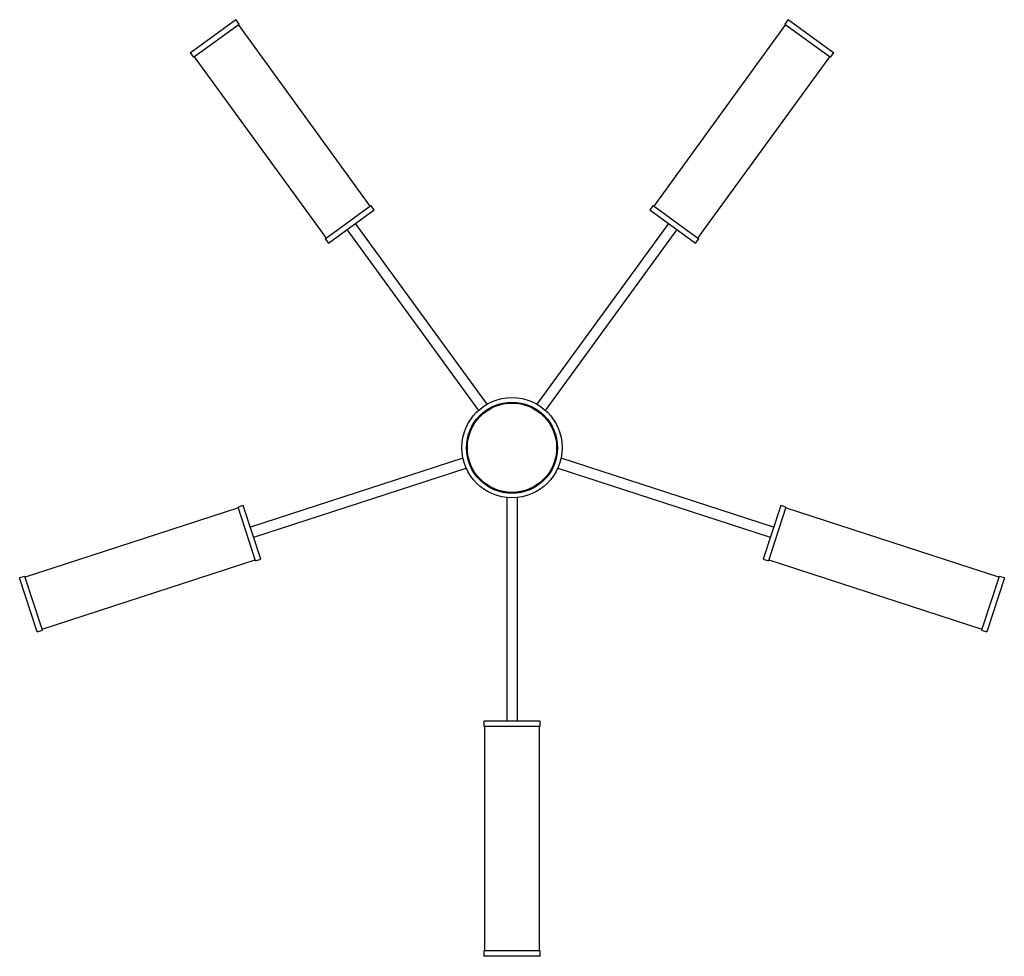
# Paper-space layout '_Superior' of a CAD drawing. Header units: millimetres. Extents: x -540 to 540, y -558 to 470.
import ezdxf

# ---------------------------------------------------------------- set-up
doc = ezdxf.new("R2010")
doc.units = ezdxf.units.MM

psp = doc.layouts.new('_Superior')

# ---------------------------------------------------------------- linework, layer by layer
at = {"color": 7, "linetype": 'Continuous', "lineweight": 25}
for p, q in [((-353.1, 433.2), (-302.9, 469.7)), ((-349.5, 428.4), (-299.4, 464.8)), ((-299.4, 464.8), (-302.9, 469.7)), ((302.9, 469.7), (299.4, 464.8)), ((299.4, 464.8), (349.5, 428.4)), ((302.9, 469.7), (353.1, 433.2)), ((-155.6, 265.2), (-300.2, 464.2)), ((300.2, 464.2), (155.6, 265.2)), ((-353.1, 433.2), (-349.5, 428.4)), ((349.5, 428.4), (353.1, 433.2)), ((-348.7, 428.9), (-204.1, 229.9)), ((204.1, 229.9), (348.7, 428.9)), ((-204.9, 229.3), (-154.8, 265.8)), ((-201.4, 224.5), (-151.3, 260.9)), ((-151.3, 260.9), (-154.8, 265.8)), ((154.8, 265.8), (151.3, 260.9)), ((151.3, 260.9), (201.4, 224.5)), ((154.8, 265.8), (204.9, 229.3)), ((-181.1, 239.3), (-36.9, 40.8)), ((-27.4, 47.7), (-171.6, 246.1)), ((171.6, 246.1), (27.4, 47.7)), ((36.9, 40.8), (181.1, 239.3)), ((-204.9, 229.3), (-201.4, 224.5)), ((201.4, 224.5), (204.9, 229.3)), ((-53.8, -11.3), (-287.1, -87.1)), ((287.1, -87.1), (53.8, -11.3)), ((-283.5, -98.3), (-50.2, -22.5)), ((50.2, -22.5), (283.5, -98.3)), ((-294.9, -63.2), (-300.6, -65.1)), ((-275.7, -122.2), (-294.9, -63.2)), ((-5.8, -54.7), (-5.8, -300)), ((5.9, -300), (5.9, -54.7)), ((294.9, -63.2), (275.7, -122.2)), ((300.6, -65.1), (294.9, -63.2)), ((-300.3, -66), (-534.3, -142)), ((-281.4, -124), (-300.6, -65.1)), ((300.6, -65.1), (281.4, -124)), ((534.3, -142), (300.3, -66)), ((-515.7, -199.1), (-281.8, -123.1)), ((-281.4, -124), (-275.7, -122.2)), ((275.7, -122.2), (281.4, -124)), ((281.8, -123.1), (515.7, -199.1)), ((-534.6, -141.1), (-540.3, -142.9)), ((-521.1, -201.9), (-540.3, -142.9)), ((-515.4, -200.1), (-534.6, -141.1)), ((534.6, -141.1), (515.4, -200.1)), ((540.3, -142.9), (521.1, -201.9)), ((540.3, -142.9), (534.6, -141.1)), ((-521.1, -201.9), (-515.4, -200.1)), ((515.4, -200.1), (521.1, -201.9)), ((-31, -300), (-31, -306)), ((31, -300), (-31, -300)), ((31, -306), (31, -300)), ((31, -306), (-31, -306)), ((-30, -306), (-30, -552)), ((30, -552), (30, -306)), ((-31, -552), (-31, -558)), ((31, -552), (-31, -552)), ((31, -558), (-31, -558)), ((31, -558), (31, -552))]:
    psp.add_line(p, q, dxfattribs=at)
for radius in [55, 50, 49]:
    psp.add_circle((0, 0), radius, dxfattribs=at)

doc.saveas('drawing.dxf')
